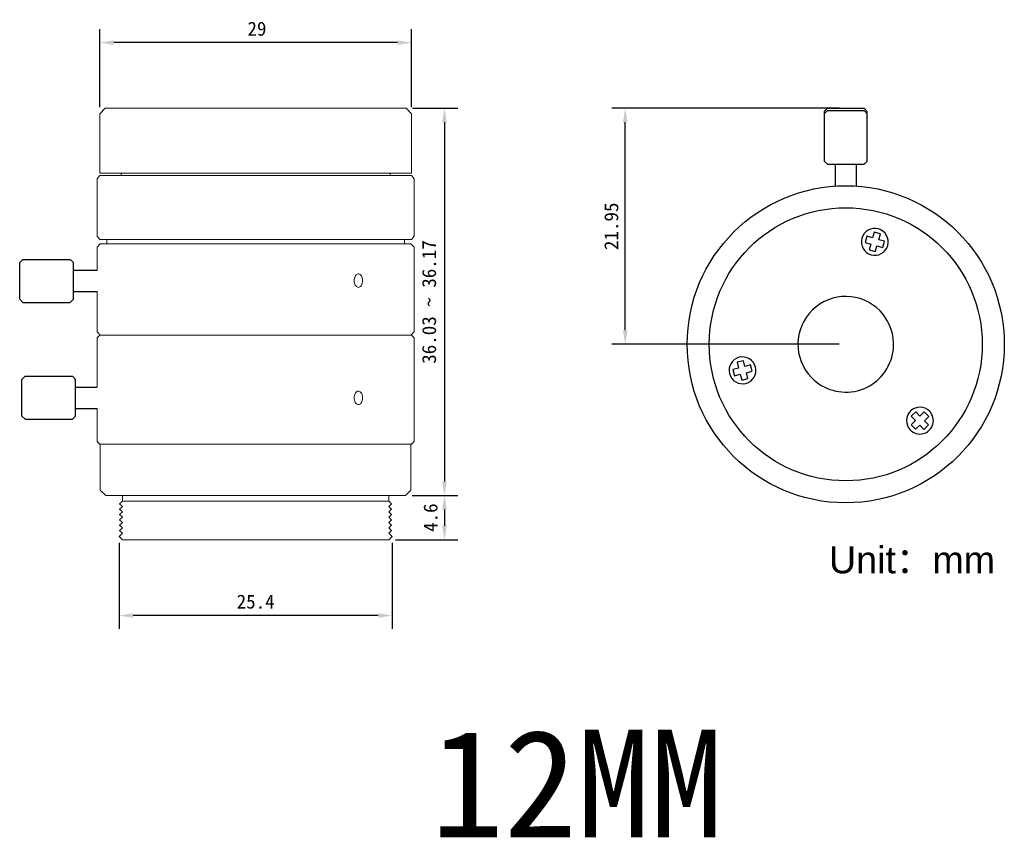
# Model space of a CAD drawing. Header units: millimetres. Extents: x 165.7 to 257.2, y 150.3 to 226.4.
import ezdxf

# ---------------------------------------------------------------- set-up
doc = ezdxf.new("R2010")
doc.units = ezdxf.units.MM
doc.layers.add('1', color=7, linetype='Continuous')
doc.layers.add('前组镜筒', color=3, linetype='Continuous')
doc.layers.add('5-标注', color=4, linetype='Continuous', lineweight=18)
doc.styles.get("Standard").update_dxf_attribs({"font": 'txt.shx'})
doc.styles.add('Textstil32', font='arial.ttf')
doc.dimstyles.new('ISO-25', dxfattribs={"dimtxt": 1.3, "dimasz": 1.3, "dimexe": 1.25, "dimexo": 0.6, "dimtad": 1, "dimdsep": 46, "dimtxsty": 'Standard', "dimcen": 2.5, "dimadec": 0, "dimazin": 0, "dimtfac": 1, "dimtmove": 0, "dimatfit": 3, "dimfxl": 1, "dimarcsym": 0})

# ---------------------------------------------------------------- blocks, each defined once
blk = doc.blocks.new('*D16')
at = {"layer": '5-标注', "color": 0, "linetype": 'Continuous', "lineweight": -2}
for p, q in [((202.152, 182.102), (206.418, 182.102)), ((205.168, 180.802), (205.168, 179.302)), ((200.602, 178.002), (206.418, 178.002))]:
    blk.add_line(p, q, dxfattribs=at)
at = {"layer": '5-标注', "color": 0}
for points in [[(205.385, 180.802), (204.951, 180.802), (205.168, 182.102)], [(204.951, 179.302), (205.385, 179.302), (205.168, 178.002)]]:
    blk.add_solid(points, dxfattribs=at)
at = {"layer": 'Defpoints', "color": 0}
for p in [(201.552, 182.102), (200.002, 178.002), (205.168, 178.002)]:
    blk.add_point(p, dxfattribs=at)
at = {"layer": '5-标注', "color": 0, "insert": (203.882, 180.052), "char_height": 1.3, "attachment_point": 5, "rotation": 90}
blk.add_mtext('{\\fFangSong|b0|i0|c134|p49;4.6}', dxfattribs=at)
blk = doc.blocks.new('*D17')
at = {"layer": '5-标注', "color": 0, "linetype": 'Continuous', "lineweight": -2}
for p, q in [((173.102, 218.229), (173.102, 225.488)), ((202.102, 218.229), (202.102, 225.488)), ((200.802, 224.238), (174.402, 224.238))]:
    blk.add_line(p, q, dxfattribs=at)
at = {"layer": '5-标注', "color": 0}
for points in [[(174.402, 224.454), (174.402, 224.021), (173.102, 224.238)], [(200.802, 224.021), (200.802, 224.454), (202.102, 224.238)]]:
    blk.add_solid(points, dxfattribs=at)
at = {"layer": 'Defpoints', "color": 0}
for p in [(173.102, 224.238), (173.102, 217.629), (202.102, 217.629)]:
    blk.add_point(p, dxfattribs=at)
at = {"layer": '5-标注', "color": 0, "insert": (187.721, 225.52), "char_height": 1.3, "attachment_point": 5}
blk.add_mtext('{\\fFangSong|b0|i0|c134|p49;29}', dxfattribs=at)
blk = doc.blocks.new('*D18')
at = {"color": 0, "lineweight": -2}
for p, q in [((202.202, 218.129), (206.418, 218.129)), ((205.168, 216.829), (205.168, 183.402)), ((202.152, 182.102), (206.418, 182.102))]:
    blk.add_line(p, q, dxfattribs=at)
at = {"color": 0}
for points in [[(205.385, 216.829), (204.951, 216.829), (205.168, 218.129)], [(204.951, 183.402), (205.385, 183.402), (205.168, 182.102)]]:
    blk.add_solid(points, dxfattribs=at)
at = {"layer": 'Defpoints', "color": 0}
for p in [(201.602, 218.129), (201.552, 182.102), (205.168, 182.102)]:
    blk.add_point(p, dxfattribs=at)
at = {"color": 0, "insert": (203.744, 200.116), "char_height": 1.3, "attachment_point": 5, "rotation": 90}
blk.add_mtext('{\\fFangSong|b0|i0|c134|p49;36.03 ~ 36.17}', dxfattribs=at)
blk = doc.blocks.new('*D19')
at = {"color": 0, "lineweight": -2}
for p, q in [((174.902, 177.702), (174.902, 169.699)), ((200.302, 177.702), (200.302, 169.699)), ((199.002, 170.949), (176.202, 170.949))]:
    blk.add_line(p, q, dxfattribs=at)
at = {"color": 0}
for points in [[(176.202, 171.166), (176.202, 170.733), (174.902, 170.949)], [(199.002, 170.733), (199.002, 171.166), (200.302, 170.949)]]:
    blk.add_solid(points, dxfattribs=at)
at = {"layer": 'Defpoints', "color": 0}
for p in [(174.902, 178.302), (200.302, 178.302), (174.902, 170.949)]:
    blk.add_point(p, dxfattribs=at)
at = {"color": 0, "insert": (187.602, 172.235), "char_height": 1.3, "attachment_point": 5}
blk.add_mtext('{\\fFangSong|b0|i0|c134|p49;25.4}', dxfattribs=at)
blk = doc.blocks.new('*D21')
at = {"color": 0, "lineweight": -2}
for p, q in [((241.897, 218.129), (220.732, 218.129)), ((221.982, 197.479), (221.982, 216.829)), ((241.897, 196.179), (220.732, 196.179))]:
    blk.add_line(p, q, dxfattribs=at)
at = {"color": 0}
for points in [[(222.198, 216.829), (221.765, 216.829), (221.982, 218.129)], [(221.765, 197.479), (222.198, 197.479), (221.982, 196.179)]]:
    blk.add_solid(points, dxfattribs=at)
at = {"layer": 'Defpoints', "color": 0}
for p in [(221.982, 218.129), (242.497, 218.129), (242.497, 196.179)]:
    blk.add_point(p, dxfattribs=at)
at = {"color": 0, "insert": (220.696, 207.154), "char_height": 1.3, "attachment_point": 5, "rotation": 90}
blk.add_mtext('{\\fFangSong|b0|i0|c134|p49;21.95}', dxfattribs=at)

msp = doc.modelspace()

# ---------------------------------------------------------------- linework, layer by layer
at = {"color": 7, "linetype": 'Continuous', "lineweight": 15}
for p, q in [((173.602, 218.129), (173.102, 217.629)), ((173.602, 218.129), (201.602, 218.129)), ((202.102, 217.629), (201.602, 218.129)), ((173.102, 217.629), (173.102, 212.105)), ((202.102, 212.105), (202.102, 217.629)), ((173.102, 211.875), (172.852, 211.575)), ((173.102, 212.105), (202.102, 212.105)), ((173.102, 211.875), (174.943, 211.875)), ((174.943, 211.875), (176.85, 211.875)), ((175.102, 212.105), (175.102, 211.875)), ((176.85, 211.875), (200.055, 211.875)), ((200.055, 211.875), (201.403, 211.875)), ((200.102, 211.875), (200.102, 212.105)), ((201.403, 211.875), (202.102, 211.875)), ((202.185, 211.777), (202.102, 211.875)), ((172.852, 211.575), (172.852, 206.225)), ((202.345, 206.225), (202.345, 211.575)), ((202.349, 206.225), (202.349, 211.575)), ((172.852, 206.225), (173.102, 205.925)), ((173.152, 205.525), (172.852, 205.225)), ((172.852, 205.225), (172.852, 203.075)), ((173.102, 205.925), (201.548, 205.925)), ((173.152, 205.525), (202.052, 205.525)), ((173.752, 205.925), (173.752, 205.525)), ((201.403, 205.925), (202.102, 205.925)), ((201.452, 205.525), (201.452, 205.925)), ((202.352, 205.225), (202.052, 205.525)), ((202.102, 205.925), (202.184, 206.023)), ((202.352, 197.34), (202.352, 205.225)), ((172.852, 201.075), (172.852, 197.34)), ((172.852, 197.34), (173.152, 197.04)), ((173.102, 197.04), (172.853, 196.79)), ((173.102, 197.04), (199.269, 197.04)), ((199.269, 197.04), (202.102, 197.04)), ((202.052, 197.04), (202.352, 197.34)), ((202.269, 196.874), (202.102, 197.04)), ((172.853, 192.2), (172.853, 196.79)), ((202.352, 196.79), (202.269, 196.874)), ((202.352, 187.14), (202.352, 196.79)), ((172.853, 187.14), (172.853, 190.2)), ((172.936, 187.056), (173.102, 186.89)), ((173.102, 186.89), (195.88, 186.89)), ((173.152, 186.89), (173.152, 182.602)), ((193.775, 186.89), (202.102, 186.89)), ((202.052, 182.602), (202.052, 186.89)), ((202.102, 186.89), (202.269, 187.056)), ((202.352, 187.14), (202.269, 187.056)), ((173.152, 182.602), (173.652, 182.102)), ((201.552, 182.102), (202.052, 182.602)), ((173.652, 182.102), (201.552, 182.102)), ((175.202, 181.602), (200.002, 181.602)), ((174.902, 178.302), (175.202, 178.002)), ((175.202, 178.002), (200.002, 178.002)), ((200.002, 178.002), (200.302, 178.302)), ((200.302, 178.302), (200.002, 178.002))]:
    msp.add_line(p, q, dxfattribs=at)
at = {"color": 7, "linetype": 'Continuous', "lineweight": 25}
for p, q in [((240.797, 218.129), (240.497, 217.829)), ((244.497, 217.829), (244.197, 218.129)), ((240.797, 217.929), (240.497, 217.629)), ((240.497, 217.829), (240.497, 213.229)), ((244.497, 217.629), (244.197, 217.929)), ((244.497, 213.229), (244.497, 217.829)), ((240.497, 213.229), (240.797, 212.929)), ((241.497, 212.929), (241.497, 210.895)), ((243.497, 210.896), (243.497, 212.929)), ((244.197, 212.929), (244.497, 213.229)), ((244.461, 206.224), (244.297, 205.647)), ((244.99, 206.074), (244.461, 206.224)), ((245.14, 206.604), (244.99, 206.074)), ((245.717, 206.44), (245.14, 206.604)), ((245.567, 205.911), (245.717, 206.44)), ((244.297, 205.647), (244.826, 205.497)), ((244.826, 205.497), (244.676, 204.968)), ((245.253, 204.804), (245.403, 205.334)), ((245.403, 205.334), (245.933, 205.184)), ((246.096, 205.761), (245.567, 205.911)), ((245.933, 205.184), (246.096, 205.761)), ((244.676, 204.968), (245.253, 204.804)), ((232.981, 194.653), (232.399, 194.506)), ((232.399, 194.506), (232.534, 193.972)), ((233.116, 194.119), (232.981, 194.653)), ((233.649, 194.254), (233.116, 194.119)), ((233.796, 193.672), (233.649, 194.254)), ((232.534, 193.972), (232.001, 193.838)), ((232.001, 193.838), (232.148, 193.256)), ((232.148, 193.256), (232.681, 193.391)), ((232.681, 193.391), (232.815, 192.857)), ((233.263, 193.538), (233.796, 193.672)), ((233.397, 193.004), (233.263, 193.538)), ((232.815, 192.857), (233.397, 193.004)), ((249.018, 189.897), (248.588, 189.479)), ((249.402, 189.503), (249.018, 189.897)), ((249.796, 189.886), (249.402, 189.503)), ((250.214, 189.456), (249.796, 189.886)), ((248.971, 189.085), (248.577, 188.702)), ((248.577, 188.702), (248.995, 188.271)), ((248.588, 189.479), (248.971, 189.085)), ((249.82, 189.073), (250.214, 189.456)), ((250.203, 188.678), (249.82, 189.073)), ((248.995, 188.271), (249.389, 188.655)), ((249.389, 188.655), (249.773, 188.26)), ((249.773, 188.26), (250.203, 188.678))]:
    msp.add_line(p, q, dxfattribs=at)
at = {"color": 0, "linetype": 'Continuous', "lineweight": 15}
for p, q in [((170.652, 201.075), (172.852, 201.075)), ((170.852, 190.2), (172.853, 190.2)), ((175.202, 181.602), (175.202, 182.102)), ((200.002, 181.602), (200.002, 182.102))]:
    msp.add_line(p, q, dxfattribs=at)
for p, q in [((175.202, 181.602), (174.952, 181.352)), ((200.002, 181.602), (200.252, 181.352)), ((174.952, 181.352), (175.202, 181.102)), ((175.202, 181.102), (174.952, 180.852)), ((174.952, 180.852), (175.202, 180.602)), ((175.202, 180.602), (174.952, 180.352)), ((200.252, 181.352), (200.002, 181.102)), ((200.002, 181.102), (200.252, 180.852)), ((200.252, 180.852), (200.002, 180.602)), ((200.002, 180.602), (200.252, 180.352)), ((174.952, 180.352), (175.202, 180.102)), ((175.202, 180.102), (174.952, 179.852)), ((174.952, 179.852), (175.202, 179.602)), ((175.202, 179.602), (174.952, 179.352)), ((200.252, 180.352), (200.002, 180.102)), ((200.002, 180.102), (200.252, 179.852)), ((200.252, 179.852), (200.002, 179.602)), ((200.002, 179.602), (200.252, 179.352)), ((174.952, 179.352), (175.202, 179.102)), ((175.202, 179.102), (174.952, 178.852)), ((174.952, 178.852), (175.202, 178.602)), ((200.252, 179.352), (200.002, 179.102)), ((200.002, 179.102), (200.252, 178.852)), ((200.252, 178.852), (200.002, 178.602)), ((175.202, 178.602), (174.902, 178.302)), ((200.002, 178.602), (200.302, 178.302))]:
    msp.add_line(p, q)
at = {"color": 7, "linetype": 'Continuous', "lineweight": 25, "flags": 128}
for points in [[(240.797, 218.129), (240.804, 218.129), (240.857, 218.129), (240.96, 218.129), (241.11, 218.129), (241.302, 218.129), (241.53, 218.129), (241.788, 218.129), (242.067, 218.129), (242.359, 218.129), (242.655, 218.129), (242.947, 218.129), (243.224, 218.129)], [(243.224, 218.129), (243.48, 218.129), (243.706, 218.129), (243.895, 218.129), (244.042, 218.129), (244.141, 218.129), (244.191, 218.129), (244.197, 218.129)], [(240.797, 217.929), (240.804, 217.929), (240.857, 217.929), (240.96, 217.929), (241.11, 217.929), (241.302, 217.929), (241.53, 217.929), (241.788, 217.929), (242.067, 217.929), (242.359, 217.929), (242.655, 217.929), (242.947, 217.929), (243.224, 217.929)], [(243.224, 217.929), (243.48, 217.929), (243.706, 217.929), (243.895, 217.929), (244.042, 217.929), (244.141, 217.929), (244.191, 217.929), (244.197, 217.929)], [(240.797, 212.929), (240.804, 212.929), (240.857, 212.929), (240.96, 212.929), (241.11, 212.929), (241.302, 212.929), (241.497, 212.929)], [(241.497, 212.929), (243.706, 212.929), (243.895, 212.929), (244.042, 212.929), (244.141, 212.929), (244.191, 212.929), (244.197, 212.929)]]:
    msp.add_lwpolyline(points, dxfattribs=at)
for radius in [14.75, 12.7]:
    msp.add_circle((242.497, 196.179), radius)
at = {"color": 7, "linetype": 'Continuous', "lineweight": 25}
for centre, radius, start, end in [((245.197, 205.704), 1.25, 344.17424, 164.17424), ((245.197, 205.704), 1.25, 164.17424, 344.17424), ((242.497, 196.179), 4.45, 44.17424, 224.17424), ((242.497, 196.179), 4.45, 224.17424, 44.17424), ((232.898, 193.755), 1.25, 104.17424, 284.17424), ((232.898, 193.755), 1.25, 284.17424, 104.17424), ((249.396, 189.079), 1.25, 44.17424, 224.17424), ((249.396, 189.079), 1.25, 224.17424, 44.17424)]:
    msp.add_arc(centre, radius, start, end, dxfattribs=at)
at = {"color": 7, "linetype": 'Continuous', "lineweight": 15}
for points, knots in [([(202.349, 211.575), (202.312, 211.62), (202.25, 211.696), (202.194, 211.765), (202.173, 211.791), (202.182, 211.779), (202.22, 211.731), (202.278, 211.658), (202.327, 211.597), (202.345, 211.575)], [0, 0, 0, 0, 0.209015, 0.354936, 0.477206, 0.599752, 0.718147, 0.900049, 1, 1, 1, 1]), ([(202.345, 206.225), (202.309, 206.18), (202.247, 206.104), (202.193, 206.036), (202.173, 206.01), (202.181, 206.019), (202.184, 206.023)], [0, 0, 0, 0, 0.369563, 0.627569, 0.843757, 1, 1, 1, 1]), ([(202.187, 206.026), (202.196, 206.038), (202.22, 206.067), (202.281, 206.143), (202.331, 206.204), (202.349, 206.225)], [0, 0, 0, 0, 0.295804, 0.750279, 1, 1, 1, 1]), ([(172.853, 187.14), (172.891, 187.102), (172.958, 187.034), (172.995, 186.998), (173.012, 186.982)], [0, 0, 0, 0, 0.5615942, 1, 1, 1, 1])]:
    msp.add_open_spline(points, degree=3, knots=knots, dxfattribs=at)
at = {"color": 0, "linetype": 'Continuous', "lineweight": 15}
for points in [[(196.765, 202.102), (196.769, 202.172), (196.779, 202.313), (196.85, 202.5), (196.953, 202.642), (197.08, 202.723), (197.215, 202.735), (197.342, 202.675), (197.448, 202.55), (197.522, 202.375), (197.557, 202.169), (197.549, 201.956), (197.499, 201.759), (197.412, 201.601), (197.297, 201.499), (197.165, 201.465), (197.032, 201.503), (196.911, 201.608), (196.82, 201.769), (196.772, 201.943), (196.767, 202.058), (196.765, 202.102)], [(196.765, 191.2), (196.769, 191.27), (196.779, 191.411), (196.85, 191.598), (196.953, 191.74), (197.08, 191.821), (197.215, 191.833), (197.342, 191.773), (197.448, 191.648), (197.522, 191.473), (197.557, 191.268), (197.549, 191.054), (197.499, 190.857), (197.412, 190.699), (197.297, 190.597), (197.165, 190.563), (197.032, 190.601), (196.911, 190.706), (196.82, 190.867), (196.772, 191.041), (196.767, 191.156), (196.765, 191.2)]]:
    msp.add_open_spline(points, degree=3, knots=[0, 0, 0, 0, 0.053641, 0.10729, 0.160975, 0.214678, 0.26837, 0.322002, 0.375651, 0.429356, 0.483066, 0.536719, 0.59036, 0.644013, 0.697731, 0.751401, 0.805068, 0.858696, 0.912393, 0.966083, 1, 1, 1, 1], dxfattribs=at)
at = {"layer": '前组镜筒', "color": 0}
for p, q in [((165.952, 204.075), (165.652, 203.775)), ((165.652, 200.375), (165.652, 203.775)), ((165.952, 204.075), (170.352, 204.075)), ((170.652, 203.775), (170.352, 204.075)), ((170.652, 201.075), (170.652, 203.775)), ((170.652, 203.075), (172.852, 203.075)), ((170.652, 201.075), (172.852, 201.075)), ((170.652, 200.375), (170.652, 201.075)), ((165.952, 200.075), (165.652, 200.375)), ((165.952, 200.075), (170.352, 200.075)), ((170.652, 200.375), (170.352, 200.075)), ((166.152, 193.2), (165.852, 192.9)), ((165.852, 189.5), (165.852, 192.9)), ((166.152, 193.2), (170.552, 193.2)), ((170.852, 192.9), (170.552, 193.2)), ((170.852, 190.2), (170.852, 192.9)), ((170.852, 192.2), (172.853, 192.2)), ((170.852, 190.2), (172.853, 190.2)), ((170.852, 189.5), (170.852, 190.2)), ((166.152, 189.2), (165.852, 189.5)), ((166.152, 189.2), (170.552, 189.2)), ((170.852, 189.5), (170.552, 189.2))]:
    msp.add_line(p, q, dxfattribs=at)

# ---------------------------------------------------------------- texts
at = {"insert": (240.943, 177.376), "char_height": 2.5, "attachment_point": 1, "style": 'Textstil32'}
msp.add_mtext_dynamic_manual_height_columns('Unit{\\fSimSun|b0|i0|c134|p2;：}mm', width=46.42623, gutter_width=12.5, heights=[0], dxfattribs=at)
at = {"layer": '1', "color": 1, "linetype": 'Continuous', "insert": (203.89, 160.32), "char_height": 10, "attachment_point": 1}
msp.add_mtext_dynamic_manual_height_columns('\\A1;{\\fSimSun|b0|i0|c134|p2;12MM}', width=34.64568, gutter_width=1, heights=[0], dxfattribs=at)

# ---------------------------------------------------------------- dimensions: what is measured, and where the dimension line sits
for base, p1, p2, angle, text, picture, middle in [((205.168, 182.102), (201.602, 218.129), (201.552, 182.102), 270, '{\\fFangSong|b0|i0|c134|p49;<> ~ 36.17}', '*D18', (203.744, 200.116)), ((221.982, 218.129), (242.497, 196.179), (242.497, 218.129), 90, '{\\fFangSong|b0|i0|c134|p49;<>}', '*D21', (220.696, 207.154))]:
    dim = msp.add_linear_dim(base=base, p1=p1, p2=p2, angle=angle, text=text, dimstyle='ISO-25', override={"dimtxsty": 'Standard'})
    dim.commit()
    dim.dimension.update_dxf_attribs({"geometry": picture, "text_midpoint": middle})
dim = msp.add_linear_dim(base=(174.902, 170.949), p1=(200.302, 178.302), p2=(174.902, 178.302), text='{\\fFangSong|b0|i0|c134|p49;<>}', dimstyle='ISO-25', override={"dimtxsty": 'Standard'})
dim.commit()
dim.dimension.update_dxf_attribs({"geometry": '*D19', "text_midpoint": (187.602, 172.235)})
at = {"layer": '5-标注', "color": 0}
dim = msp.add_linear_dim(base=(173.102, 224.238), p1=(202.102, 217.629), p2=(173.102, 217.629), text='{\\fFangSong|b0|i0|c134|p49;<>}', dimstyle='ISO-25', override={"dimtxsty": 'Standard'}, dxfattribs=at)
dim.commit()
dim.dimension.update_dxf_attribs({"geometry": '*D17', "text_midpoint": (187.721, 224.238), "dimtype": 160})
dim = msp.add_linear_dim(base=(205.168, 178.002), p1=(201.552, 182.102), p2=(200.002, 178.002), angle=270, text='{\\fFangSong|b0|i0|c134|p49;4.6}', dimstyle='ISO-25', override={"dimtxsty": 'Standard'}, dxfattribs=at)
dim.commit()
dim.dimension.update_dxf_attribs({"geometry": '*D16', "text_midpoint": (203.882, 180.052)})

doc.saveas('drawing.dxf')
